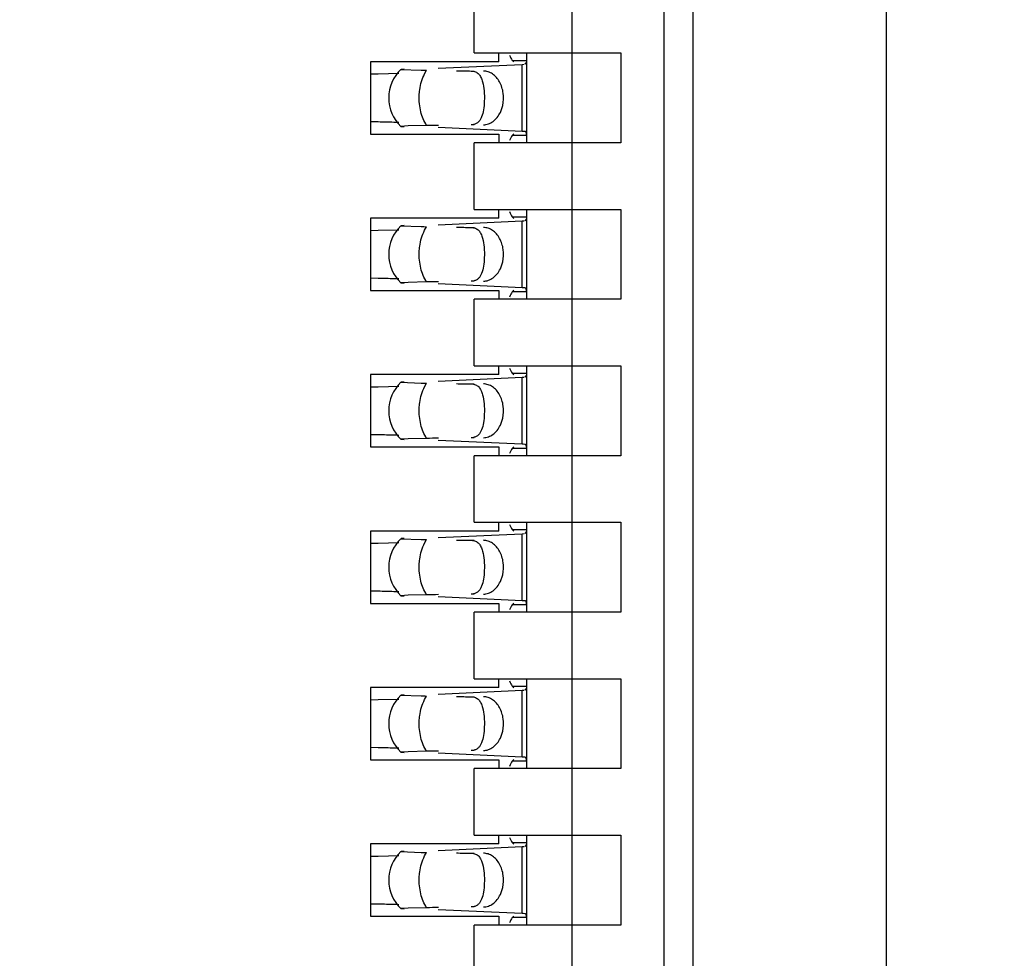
# Model space of a CAD drawing. Header units: inches. Extents: x 0 to 22, y 0 to 17.
# Tile 23 of 61: x 4.04 to 4.238, y 8.756 to 8.944. Entities that reach past the tile are written whole.
import ezdxf

# ---------------------------------------------------------------- set-up
doc = ezdxf.new("R2010")
doc.units = ezdxf.units.IN
doc.header["$LTSCALE"] = 1.21
doc.header["$MEASUREMENT"] = 0
doc.layers.get('0').update_dxf_attribs({"linetype": 'CONTINUOUS'})
doc.layers.add('DIMENSIONS', color=7, linetype='CONTINUOUS')
doc.styles.get("Standard").update_dxf_attribs({"font": 'txt', "width": 0.8})
doc.dimstyles.new('DIMSTYLE_1', dxfattribs={"dimtxt": 0.125, "dimasz": 0.18, "dimexe": 0.18, "dimexo": 0.0625, "dimgap": 0.09, "dimtad": 0, "dimtih": 1, "dimtoh": 1, "dimdec": 3, "dimzin": 4, "dimdsep": 46, "dimtxsty": 'STANDARD', "dimblk": '_FILLED', "dimblk1": '_FILLED', "dimblk2": '_FILLED', "dimcen": 0.09, "dimadec": 0, "dimazin": 0, "dimtp": 0.01, "dimtm": 0.01, "dimtfac": 1, "dimtdec": 3, "dimtofl": 0, "dimtmove": 0, "dimatfit": 3, "dimldrblk": '_FILLED', "dimfxl": 1, "dimtolj": 1, "dimtzin": 4, "dimarcsym": 0})

# ---------------------------------------------------------------- blocks, each defined once
blk = doc.blocks.new('*D16')
at = {"layer": 'DIMENSIONS', "color": 2, "linetype": 'CONTINUOUS'}
blk.add_line((4.337998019, 6.2692184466), (3.445098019, 6.2692184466), dxfattribs=at)
at = {"layer": 'DIMENSIONS', "color": 2, "linetype": 'CONTINUOUS', "insert": (3.382598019, 6.3317184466), "char_height": 0.125, "width": 1.525, "attachment_point": 3, "line_spacing_factor": 0.9}
blk.add_mtext('-4.822{\\Ftxt.shx;\\W1.000000;\\H0.125000; }[122.48]', dxfattribs=at)
blk = doc.blocks.new('_FILLED')
at = {"color": 0, "linetype": 'BYBLOCK'}
blk.add_solid([(0, 0), (-1, 0.1736111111), (-1, -0.1736111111)], dxfattribs=at)
blk = doc.blocks.new('*D17')
at = {"layer": 'DIMENSIONS', "color": 2, "linetype": 'CONTINUOUS'}
for p, q in [((3.7807905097, 6.1477749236), (3.6201636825, 5.9958963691)), ((4.326098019, 6.1477749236), (3.7807905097, 6.1477749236)), ((3.6201636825, 5.9958963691), (3.445098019, 5.9958963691))]:
    blk.add_line(p, q, dxfattribs=at)
at = {"layer": 'DIMENSIONS', "color": 2, "linetype": 'CONTINUOUS', "insert": (3.382598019, 6.0583963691), "char_height": 0.125, "width": 1.525, "attachment_point": 3, "line_spacing_factor": 0.9}
blk.add_mtext('-4.943{\\Ftxt.shx;\\W1.000000;\\H0.125000; }[125.56]', dxfattribs=at)

msp = doc.modelspace()

# ---------------------------------------------------------------- linework, layer by layer
at = {"color": 7, "linetype": 'CONTINUOUS'}
for p, q in [((4.2143854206, 10.282284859), (4.2143854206, 7.0781520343)), ((4.1755444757, 7.385423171), (4.1755444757, 10.2200688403)), ((4.1696389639, 10.1019586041), (4.1696389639, 7.5035334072)), ((4.1511350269, 10.0885727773), (4.1511350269, 7.516919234)), ((4.1314499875, 8.9377853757), (4.1314499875, 8.9511712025)), ((4.1314499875, 8.9377853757), (4.1609775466, 8.9377853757)), ((4.1364106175, 8.9360137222), (4.1364106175, 8.9377853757)), ((4.1420799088, 8.9196751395), (4.1420799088, 8.9377853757)), ((4.1609775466, 8.9377853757), (4.1609775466, 8.9196751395)), ((4.1105838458, 8.9360137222), (4.1105838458, 8.9214467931)), ((4.1364106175, 8.9360137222), (4.1105838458, 8.9360137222)), ((4.1242299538, 8.9346883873), (4.141113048, 8.9354724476)), ((4.1391347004, 8.9362919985), (4.1420799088, 8.9362919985)), ((4.1394246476, 8.9359648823), (4.1391347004, 8.9362919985)), ((4.1411130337, 8.9354728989), (4.1415281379, 8.9354948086)), ((4.1416927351, 8.9355037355), (4.1420382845, 8.935907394)), ((4.1420382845, 8.935907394), (4.1420799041, 8.9362801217)), ((4.1420799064, 8.9362816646), (4.1420789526, 8.9363502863)), ((4.1106000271, 8.9335436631), (4.1121165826, 8.9335757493)), ((4.1121165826, 8.9335757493), (4.1162747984, 8.933685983)), ((4.1167300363, 8.9344672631), (4.1207671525, 8.934313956)), ((4.1173599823, 8.9345198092), (4.1167799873, 8.9344807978)), ((4.1367262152, 8.9258243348), (4.1372032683, 8.9272169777)), ((4.1121165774, 8.9238848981), (4.1106000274, 8.9239169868)), ((4.1181465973, 8.9230853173), (4.1167301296, 8.9229931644)), ((4.1167301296, 8.9229931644), (4.1173600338, 8.9229406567)), ((4.1218945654, 8.9231652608), (4.1181465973, 8.9230853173)), ((4.1313021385, 8.9233583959), (4.1308702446, 8.9233168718)), ((4.1105838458, 8.9214467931), (4.1364106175, 8.9214467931)), ((4.141113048, 8.9219880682), (4.1242299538, 8.9227721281)), ((4.1364106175, 8.9214467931), (4.1364106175, 8.9196751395)), ((4.1391347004, 8.9211685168), (4.1394246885, 8.9214956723)), ((4.1420799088, 8.9211685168), (4.1391347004, 8.9211685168)), ((4.1416927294, 8.9219547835), (4.1413348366, 8.9219766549)), ((4.1419108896, 8.9218151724), (4.1416927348, 8.9219566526)), ((4.1420799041, 8.9211803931), (4.1419108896, 8.9218151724)), ((4.1420789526, 8.9211102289), (4.1420799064, 8.9211788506)), ((4.1314499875, 8.9062893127), (4.1314499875, 8.9196751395)), ((4.1609775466, 8.9196751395), (4.1314499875, 8.9196751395)), ((4.1314499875, 8.9062893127), (4.1609775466, 8.9062893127)), ((4.1364106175, 8.9045176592), (4.1364106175, 8.9062893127)), ((4.1420799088, 8.8881790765), (4.1420799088, 8.9062893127)), ((4.1609775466, 8.9062893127), (4.1609775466, 8.8881790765)), ((4.1105838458, 8.9045176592), (4.1105838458, 8.8899507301)), ((4.1364106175, 8.9045176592), (4.1105838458, 8.9045176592)), ((4.1167300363, 8.9029712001), (4.1207671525, 8.902817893)), ((4.1173599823, 8.9030237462), (4.1167799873, 8.9029847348)), ((4.1242299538, 8.9031923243), (4.141113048, 8.9039763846)), ((4.1391347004, 8.9047959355), (4.1420799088, 8.9047959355)), ((4.1394246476, 8.9044688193), (4.1391347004, 8.9047959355)), ((4.1411130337, 8.9039768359), (4.1415281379, 8.9039987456)), ((4.1416927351, 8.9040076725), (4.1420382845, 8.904411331)), ((4.1420382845, 8.904411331), (4.1420799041, 8.9047840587)), ((4.1420799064, 8.9047856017), (4.1420789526, 8.9048542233)), ((4.1106000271, 8.9020476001), (4.1121165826, 8.9020796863)), ((4.1121165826, 8.9020796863), (4.1162747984, 8.90218992)), ((4.1367262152, 8.8943282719), (4.1372032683, 8.8957209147)), ((4.1121165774, 8.8923888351), (4.1106000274, 8.8924209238)), ((4.1181465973, 8.8915892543), (4.1167301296, 8.8914971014)), ((4.1167301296, 8.8914971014), (4.1173600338, 8.8914445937)), ((4.1218945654, 8.8916691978), (4.1181465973, 8.8915892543)), ((4.141113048, 8.8904920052), (4.1242299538, 8.8912760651)), ((4.1313021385, 8.8918623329), (4.1308702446, 8.8918208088)), ((4.1105838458, 8.8899507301), (4.1364106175, 8.8899507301)), ((4.1364106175, 8.8899507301), (4.1364106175, 8.8881790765)), ((4.1391347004, 8.8896724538), (4.1394246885, 8.8899996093)), ((4.1420799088, 8.8896724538), (4.1391347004, 8.8896724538)), ((4.1416927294, 8.8904587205), (4.1413348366, 8.8904805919)), ((4.1419108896, 8.8903191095), (4.1416927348, 8.8904605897)), ((4.1420799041, 8.8896843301), (4.1419108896, 8.8903191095)), ((4.1420789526, 8.8896141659), (4.1420799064, 8.8896827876)), ((4.1314499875, 8.8747932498), (4.1314499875, 8.8881790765)), ((4.1609775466, 8.8881790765), (4.1314499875, 8.8881790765)), ((4.1314499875, 8.8747932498), (4.1609775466, 8.8747932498)), ((4.1364106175, 8.8730215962), (4.1364106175, 8.8747932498)), ((4.1391347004, 8.8732998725), (4.1420799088, 8.8732998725)), ((4.1394246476, 8.8729727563), (4.1391347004, 8.8732998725)), ((4.1420382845, 8.872915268), (4.1420799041, 8.8732879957)), ((4.1420799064, 8.8732895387), (4.1420789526, 8.8733581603)), ((4.1420799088, 8.8566830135), (4.1420799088, 8.8747932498)), ((4.1609775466, 8.8747932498), (4.1609775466, 8.8566830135)), ((4.1105838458, 8.8730215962), (4.1105838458, 8.8584546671)), ((4.1364106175, 8.8730215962), (4.1105838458, 8.8730215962)), ((4.1167300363, 8.8714751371), (4.1207671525, 8.87132183)), ((4.1173599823, 8.8715276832), (4.1167799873, 8.8714886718)), ((4.1242299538, 8.8716962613), (4.141113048, 8.8724803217)), ((4.1411130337, 8.8724807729), (4.1415281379, 8.8725026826)), ((4.1416927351, 8.8725116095), (4.1420382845, 8.872915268)), ((4.1106000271, 8.8705515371), (4.1121165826, 8.8705836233)), ((4.1121165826, 8.8705836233), (4.1162747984, 8.8706938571)), ((4.1367262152, 8.8628322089), (4.1372032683, 8.8642248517)), ((4.1121165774, 8.8608927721), (4.1106000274, 8.8609248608)), ((4.1181465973, 8.8600931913), (4.1167301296, 8.8600010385)), ((4.1167301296, 8.8600010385), (4.1173600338, 8.8599485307)), ((4.1218945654, 8.8601731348), (4.1181465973, 8.8600931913)), ((4.141113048, 8.8589959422), (4.1242299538, 8.8597800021)), ((4.1313021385, 8.8603662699), (4.1308702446, 8.8603247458)), ((4.1105838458, 8.8584546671), (4.1364106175, 8.8584546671)), ((4.1364106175, 8.8584546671), (4.1364106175, 8.8566830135)), ((4.1391347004, 8.8581763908), (4.1394246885, 8.8585035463)), ((4.1420799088, 8.8581763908), (4.1391347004, 8.8581763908)), ((4.1416927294, 8.8589626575), (4.1413348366, 8.8589845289)), ((4.1419108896, 8.8588230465), (4.1416927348, 8.8589645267)), ((4.1420799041, 8.8581882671), (4.1419108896, 8.8588230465)), ((4.1420789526, 8.8581181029), (4.1420799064, 8.8581867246)), ((4.1314499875, 8.8432971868), (4.1314499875, 8.8566830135)), ((4.1609775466, 8.8566830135), (4.1314499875, 8.8566830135)), ((4.1314499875, 8.8432971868), (4.1609775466, 8.8432971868)), ((4.1364106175, 8.8415255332), (4.1364106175, 8.8432971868)), ((4.1391347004, 8.8418038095), (4.1420799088, 8.8418038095)), ((4.1394246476, 8.8414766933), (4.1391347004, 8.8418038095)), ((4.1420382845, 8.841419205), (4.1420799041, 8.8417919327)), ((4.1420799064, 8.8417934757), (4.1420789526, 8.8418620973)), ((4.1420799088, 8.8251869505), (4.1420799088, 8.8432971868)), ((4.1609775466, 8.8432971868), (4.1609775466, 8.8251869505)), ((4.1105838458, 8.8415255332), (4.1105838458, 8.8269586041)), ((4.1364106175, 8.8415255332), (4.1105838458, 8.8415255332)), ((4.1167300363, 8.8399790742), (4.1207671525, 8.839825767)), ((4.1173599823, 8.8400316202), (4.1167799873, 8.8399926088)), ((4.1242299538, 8.8402001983), (4.141113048, 8.8409842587)), ((4.1411130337, 8.8409847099), (4.1415281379, 8.8410066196)), ((4.1416927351, 8.8410155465), (4.1420382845, 8.841419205)), ((4.1106000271, 8.8390554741), (4.1121165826, 8.8390875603)), ((4.1121165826, 8.8390875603), (4.1162747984, 8.8391977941)), ((4.1367262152, 8.8313361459), (4.1372032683, 8.8327287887)), ((4.1121165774, 8.8293967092), (4.1106000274, 8.8294287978)), ((4.1181465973, 8.8285971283), (4.1167301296, 8.8285049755)), ((4.1167301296, 8.8285049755), (4.1173600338, 8.8284524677)), ((4.1218945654, 8.8286770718), (4.1181465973, 8.8285971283)), ((4.141113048, 8.8274998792), (4.1242299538, 8.8282839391)), ((4.1313021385, 8.8288702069), (4.1308702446, 8.8288286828)), ((4.1105838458, 8.8269586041), (4.1364106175, 8.8269586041)), ((4.1364106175, 8.8269586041), (4.1364106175, 8.8251869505)), ((4.1391347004, 8.8266803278), (4.1394246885, 8.8270074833)), ((4.1420799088, 8.8266803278), (4.1391347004, 8.8266803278)), ((4.1416927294, 8.8274665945), (4.1413348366, 8.827488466)), ((4.1419108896, 8.8273269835), (4.1416927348, 8.8274684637)), ((4.1420799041, 8.8266922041), (4.1419108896, 8.8273269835)), ((4.1420789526, 8.8266220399), (4.1420799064, 8.8266906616)), ((4.1314499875, 8.8118011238), (4.1314499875, 8.8251869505)), ((4.1609775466, 8.8251869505), (4.1314499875, 8.8251869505)), ((4.1105838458, 8.8100294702), (4.1105838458, 8.7954625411)), ((4.1364106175, 8.8100294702), (4.1105838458, 8.8100294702)), ((4.1314499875, 8.8118011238), (4.1609775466, 8.8118011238)), ((4.1364106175, 8.8100294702), (4.1364106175, 8.8118011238)), ((4.1391347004, 8.8103077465), (4.1420799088, 8.8103077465)), ((4.1394246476, 8.8099806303), (4.1391347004, 8.8103077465)), ((4.1416927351, 8.8095194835), (4.1420382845, 8.809923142)), ((4.1420382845, 8.809923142), (4.1420799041, 8.8102958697)), ((4.1420799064, 8.8102974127), (4.1420789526, 8.8103660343)), ((4.1420799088, 8.7936908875), (4.1420799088, 8.8118011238)), ((4.1609775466, 8.8118011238), (4.1609775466, 8.7936908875)), ((4.1167300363, 8.8084830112), (4.1207671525, 8.808329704)), ((4.1173599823, 8.8085355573), (4.1167799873, 8.8084965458)), ((4.1242299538, 8.8087041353), (4.141113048, 8.8094881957)), ((4.1411130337, 8.8094886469), (4.1415281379, 8.8095105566)), ((4.1106000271, 8.8075594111), (4.1121165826, 8.8075914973)), ((4.1121165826, 8.8075914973), (4.1162747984, 8.8077017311)), ((4.1367262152, 8.7998400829), (4.1372032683, 8.8012327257)), ((4.1121165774, 8.7979006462), (4.1106000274, 8.7979327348)), ((4.1181465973, 8.7971010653), (4.1167301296, 8.7970089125)), ((4.1167301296, 8.7970089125), (4.1173600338, 8.7969564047)), ((4.1218945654, 8.7971810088), (4.1181465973, 8.7971010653)), ((4.141113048, 8.7960038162), (4.1242299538, 8.7967878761)), ((4.1313021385, 8.7973741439), (4.1308702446, 8.7973326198)), ((4.1416927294, 8.7959705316), (4.1413348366, 8.795992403)), ((4.1419108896, 8.7958309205), (4.1416927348, 8.7959724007)), ((4.1105838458, 8.7954625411), (4.1364106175, 8.7954625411)), ((4.1364106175, 8.7954625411), (4.1364106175, 8.7936908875)), ((4.1391347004, 8.7951842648), (4.1394246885, 8.7955114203)), ((4.1420799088, 8.7951842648), (4.1391347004, 8.7951842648)), ((4.1420799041, 8.7951961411), (4.1419108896, 8.7958309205)), ((4.1420789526, 8.795125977), (4.1420799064, 8.7951945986)), ((4.1314499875, 8.7803050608), (4.1314499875, 8.7936908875)), ((4.1609775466, 8.7936908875), (4.1314499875, 8.7936908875)), ((4.1314499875, 8.7803050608), (4.1609775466, 8.7803050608)), ((4.1364106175, 8.7785334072), (4.1364106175, 8.7803050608)), ((4.1420799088, 8.7621948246), (4.1420799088, 8.7803050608)), ((4.1609775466, 8.7803050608), (4.1609775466, 8.7621948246)), ((4.1105838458, 8.7785334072), (4.1105838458, 8.7639664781)), ((4.1364106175, 8.7785334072), (4.1105838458, 8.7785334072)), ((4.1391347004, 8.7788116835), (4.1420799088, 8.7788116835)), ((4.1394246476, 8.7784845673), (4.1391347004, 8.7788116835)), ((4.1416927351, 8.7780234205), (4.1420382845, 8.7784270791)), ((4.1420382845, 8.7784270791), (4.1420799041, 8.7787998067)), ((4.1420799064, 8.7788013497), (4.1420789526, 8.7788699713)), ((4.1121165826, 8.7760954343), (4.1162747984, 8.7762056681)), ((4.1167300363, 8.7769869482), (4.1207671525, 8.776833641)), ((4.1173599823, 8.7770394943), (4.1167799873, 8.7770004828)), ((4.1242299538, 8.7772080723), (4.141113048, 8.7779921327)), ((4.1411130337, 8.777992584), (4.1415281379, 8.7780144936)), ((4.1106000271, 8.7760633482), (4.1121165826, 8.7760954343)), ((4.1367262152, 8.7683440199), (4.1372032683, 8.7697366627)), ((4.1121165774, 8.7664045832), (4.1106000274, 8.7664366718)), ((4.1181465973, 8.7656050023), (4.1167301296, 8.7655128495)), ((4.1167301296, 8.7655128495), (4.1173600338, 8.7654603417)), ((4.1218945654, 8.7656849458), (4.1181465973, 8.7656050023)), ((4.141113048, 8.7645077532), (4.1242299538, 8.7652918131)), ((4.1313021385, 8.7658780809), (4.1308702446, 8.7658365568)), ((4.1416927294, 8.7644744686), (4.1413348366, 8.76449634)), ((4.1419108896, 8.7643348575), (4.1416927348, 8.7644763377)), ((4.1420799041, 8.7637000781), (4.1419108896, 8.7643348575)), ((4.1105838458, 8.7639664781), (4.1364106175, 8.7639664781)), ((4.1364106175, 8.7639664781), (4.1364106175, 8.7621948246)), ((4.1391347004, 8.7636882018), (4.1394246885, 8.7640153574)), ((4.1420799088, 8.7636882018), (4.1391347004, 8.7636882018)), ((4.1420789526, 8.763629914), (4.1420799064, 8.7636985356)), ((4.1314499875, 8.7488089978), (4.1314499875, 8.7621948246)), ((4.1609775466, 8.7621948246), (4.1314499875, 8.7621948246))]:
    msp.add_line(p, q, dxfattribs=at)
at = {"color": 9, "linetype": 'CONTINUOUS'}
for p, q in [((4.141113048, 8.9219880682), (4.141113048, 8.9354724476)), ((4.1214830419, 8.9335836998), (4.1218945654, 8.9342952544)), ((4.1308702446, 8.9341436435), (4.1314499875, 8.9341436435)), ((4.1314499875, 8.9233168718), (4.1308702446, 8.9233168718)), ((4.141113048, 8.8904920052), (4.141113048, 8.9039763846)), ((4.1214830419, 8.9020876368), (4.1218945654, 8.9027991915)), ((4.1308702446, 8.9026475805), (4.1314499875, 8.9026475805)), ((4.1314499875, 8.8918208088), (4.1308702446, 8.8918208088)), ((4.1214830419, 8.8705915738), (4.1218945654, 8.8713031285)), ((4.141113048, 8.8589959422), (4.141113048, 8.8724803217)), ((4.1308702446, 8.8711515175), (4.1314499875, 8.8711515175)), ((4.1314499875, 8.8603247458), (4.1308702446, 8.8603247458)), ((4.1214830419, 8.8390955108), (4.1218945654, 8.8398070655)), ((4.1308702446, 8.8396554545), (4.1314499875, 8.8396554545)), ((4.141113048, 8.8274998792), (4.141113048, 8.8409842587)), ((4.1314499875, 8.8288286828), (4.1308702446, 8.8288286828)), ((4.1214830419, 8.8075994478), (4.1218945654, 8.8083110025)), ((4.1308702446, 8.8081593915), (4.1314499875, 8.8081593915)), ((4.141113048, 8.7960038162), (4.141113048, 8.8094881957)), ((4.1314499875, 8.7973326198), (4.1308702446, 8.7973326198)), ((4.1214830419, 8.7761033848), (4.1218945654, 8.7768149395)), ((4.1308702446, 8.7766633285), (4.1314499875, 8.7766633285)), ((4.141113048, 8.7645077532), (4.141113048, 8.7779921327)), ((4.1314499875, 8.7658365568), (4.1308702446, 8.7658365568))]:
    msp.add_line(p, q, dxfattribs=at)
at = {"color": 7, "linetype": 'CONTINUOUS'}
for centre, radius, start, end in [((4.1221232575, 8.9287302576), 0.0078740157, 133.2313990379, 226.7695386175), ((4.1284767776, 9.3650923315), 0.4308473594, 268.9746889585, 269.1246374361), ((4.099578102, 8.3549466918), 0.5690763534, 88.5671778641, 88.7374983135), ((4.1053529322, 8.5822486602), 0.3417010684, 88.3363875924, 88.582163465), ((4.1076566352, 8.6625916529), 0.2613250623, 88.110127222, 88.3298669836), ((4.1395348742, 8.8878041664), 0.0342198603, 86.9848544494, 87.3566322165), ((4.1221232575, 8.8972341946), 0.0078740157, 133.2313990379, 226.7695386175), ((4.1284767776, 9.333596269), 0.4308473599, 268.9746889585, 269.1246374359), ((4.099578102, 8.323450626), 0.5690763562, 88.5671778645, 88.7374983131), ((4.1053529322, 8.550752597), 0.3417010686, 88.3363875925, 88.5821634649), ((4.1076566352, 8.6310955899), 0.2613250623, 88.110127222, 88.3298669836), ((4.1395348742, 8.8563081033), 0.0342198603, 86.9848544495, 87.3566322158), ((4.1221232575, 8.8657381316), 0.0078740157, 133.2313990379, 226.7695386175), ((4.1284767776, 9.302100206), 0.4308473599, 268.9746889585, 269.1246374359), ((4.099578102, 8.2919545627), 0.5690763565, 88.5671778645, 88.737498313), ((4.1053529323, 8.519256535), 0.3417010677, 88.3363875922, 88.5821634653), ((4.1076566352, 8.5995995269), 0.2613250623, 88.110127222, 88.3298669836), ((4.1395348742, 8.8248120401), 0.0342198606, 86.9848544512, 87.3566322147), ((4.1221232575, 8.8342420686), 0.0078740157, 133.2313990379, 226.7695386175), ((4.1284767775, 9.2706041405), 0.4308473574, 268.9746889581, 269.1246374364), ((4.099578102, 8.2604585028), 0.5690763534, 88.5671778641, 88.7374983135), ((4.1053529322, 8.4877604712), 0.3417010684, 88.3363875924, 88.582163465), ((4.1076566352, 8.5681034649), 0.2613250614, 88.1101272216, 88.329866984), ((4.1395348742, 8.7933159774), 0.0342198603, 86.9848544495, 87.3566322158), ((4.1221232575, 8.8027460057), 0.0078740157, 133.2313990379, 226.7695386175), ((4.1284767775, 9.239108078), 0.4308473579, 268.9746889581, 269.1246374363), ((4.099578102, 8.2289624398), 0.5690763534, 88.5671778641, 88.7374983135), ((4.1053529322, 8.4562644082), 0.3417010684, 88.3363875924, 88.582163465), ((4.1076566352, 8.5366074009), 0.2613250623, 88.110127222, 88.3298669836), ((4.1395348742, 8.7618199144), 0.0342198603, 86.9848544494, 87.3566322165), ((4.1221232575, 8.7712499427), 0.0078740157, 133.2313990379, 226.7695386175), ((4.1284767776, 9.2076120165), 0.4308473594, 268.9746889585, 269.1246374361), ((4.099578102, 8.1974663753), 0.569076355, 88.5671778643, 88.7374983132), ((4.1053529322, 8.4247683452), 0.3417010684, 88.3363875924, 88.582163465), ((4.1076566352, 8.5051113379), 0.2613250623, 88.110127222, 88.3298669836), ((4.1395348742, 8.730323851), 0.0342198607, 86.9848544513, 87.356632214)]:
    msp.add_arc(centre, radius, start, end, dxfattribs=at)
for centre, major_axis, ratio, start_param, end_param in [((4.140272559, 8.9473132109), (0, 0.0118110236), 0.2679491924, -3.706593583, -3.5093685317), ((4.4585299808, 8.9287302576), (0.4711895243, -0.0078735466), 0.0001824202, -2.3486536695, -2.3397535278), ((4.4585299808, 8.9287302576), (0.4711895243, 0.0078735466), 0.0001824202, 2.359501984, 2.366612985), ((4.140272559, 8.9101473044), (0, 0.0118110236), 0.2679491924, 0.3677758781, 0.564998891), ((4.140272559, 8.9158171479), (-0, 0.0118110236), 0.2679491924, -3.706593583, -3.5093685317), ((4.4585299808, 8.8972341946), (0.4711895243, -0.0078735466), 0.0001824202, -2.3486536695, -2.3397535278), ((4.4585299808, 8.8972341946), (0.4711895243, 0.0078735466), 0.0001824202, 2.359501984, 2.366612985), ((4.140272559, 8.8786512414), (-0, 0.0118110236), 0.2679491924, 0.3677758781, 0.564998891), ((4.140272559, 8.8843210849), (0, 0.0118110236), 0.2679491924, -3.706593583, -3.5093685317), ((4.4585299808, 8.8657381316), (0.4711895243, -0.0078735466), 0.0001824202, -2.3486536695, -2.3397535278), ((4.4585299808, 8.8657381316), (0.4711895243, 0.0078735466), 0.0001824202, 2.359501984, 2.366612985), ((4.140272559, 8.8471551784), (-0, 0.0118110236), 0.2679491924, 0.3677758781, 0.564998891), ((4.140272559, 8.8528250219), (0, 0.0118110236), 0.2679491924, -3.706593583, -3.5093685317), ((4.4585299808, 8.8342420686), (0.4711895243, -0.0078735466), 0.0001824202, -2.3486536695, -2.3397535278), ((4.4585299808, 8.8342420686), (0.4711895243, 0.0078735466), 0.0001824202, 2.359501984, 2.366612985), ((4.140272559, 8.8156591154), (0, 0.0118110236), 0.2679491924, 0.3677758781, 0.564998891), ((4.140272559, 8.8213289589), (-0, 0.0118110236), 0.2679491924, -3.706593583, -3.5093685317), ((4.4585299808, 8.8027460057), (0.4711895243, -0.0078735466), 0.0001824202, -2.3486536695, -2.3397535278), ((4.4585299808, 8.8027460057), (0.4711895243, 0.0078735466), 0.0001824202, 2.359501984, 2.366612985), ((4.140272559, 8.7841630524), (0, 0.0118110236), 0.2679491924, 0.3677758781, 0.564998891), ((4.140272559, 8.7898328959), (0, 0.0118110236), 0.2679491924, -3.706593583, -3.5093685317), ((4.4585299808, 8.7712499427), (0.4711895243, -0.0078735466), 0.0001824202, -2.3486536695, -2.3397535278), ((4.4585299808, 8.7712499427), (0.4711895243, 0.0078735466), 0.0001824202, 2.359501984, 2.366612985), ((4.140272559, 8.7526669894), (-0, 0.0118110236), 0.2679491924, 0.3677758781, 0.564998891)]:
    msp.add_ellipse(centre, major_axis=major_axis, ratio=ratio, start_param=start_param, end_param=end_param, dxfattribs=at)
at = {"color": 9, "linetype": 'CONTINUOUS'}
for points, knots in [([(4.120398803, 8.9292053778), (4.1204143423, 8.9295987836), (4.1205477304, 8.9311022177), (4.1209747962, 8.9325900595), (4.1214830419, 8.9335836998)], [0, 0, 0, 0, 0.260772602, 1, 1, 1, 1]), ([(4.1218945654, 8.9231652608), (4.1213458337, 8.9240058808), (4.1205529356, 8.9259965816), (4.1203556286, 8.9281123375), (4.120398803, 8.9292053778)], [0, 0, 0, 0, 0.4785423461, 1, 1, 1, 1]), ([(4.120398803, 8.8977093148), (4.1204143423, 8.8981027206), (4.1205477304, 8.8996061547), (4.1209747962, 8.9010939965), (4.1214830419, 8.9020876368)], [0, 0, 0, 0, 0.260772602, 1, 1, 1, 1]), ([(4.1218945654, 8.8916691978), (4.1213458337, 8.8925098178), (4.1205529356, 8.8945005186), (4.1203556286, 8.8966162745), (4.120398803, 8.8977093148)], [0, 0, 0, 0, 0.4785423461, 1, 1, 1, 1]), ([(4.120398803, 8.8662132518), (4.1204143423, 8.8666066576), (4.1205477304, 8.8681100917), (4.1209747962, 8.8695979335), (4.1214830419, 8.8705915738)], [0, 0, 0, 0, 0.260772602, 1, 1, 1, 1]), ([(4.1218945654, 8.8601731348), (4.1213458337, 8.8610137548), (4.1205529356, 8.8630044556), (4.1203556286, 8.8651202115), (4.120398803, 8.8662132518)], [0, 0, 0, 0, 0.4785423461, 1, 1, 1, 1]), ([(4.120398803, 8.8347171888), (4.1204143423, 8.8351105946), (4.1205477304, 8.8366140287), (4.1209747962, 8.8381018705), (4.1214830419, 8.8390955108)], [0, 0, 0, 0, 0.260772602, 1, 1, 1, 1]), ([(4.1218945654, 8.8286770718), (4.1213458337, 8.8295176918), (4.1205529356, 8.8315083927), (4.1203556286, 8.8336241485), (4.120398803, 8.8347171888)], [0, 0, 0, 0, 0.4785423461, 1, 1, 1, 1]), ([(4.120398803, 8.8032211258), (4.1204143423, 8.8036145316), (4.1205477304, 8.8051179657), (4.1209747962, 8.8066058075), (4.1214830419, 8.8075994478)], [0, 0, 0, 0, 0.260772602, 1, 1, 1, 1]), ([(4.1218945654, 8.7971810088), (4.1213458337, 8.7980216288), (4.1205529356, 8.8000123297), (4.1203556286, 8.8021280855), (4.120398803, 8.8032211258)], [0, 0, 0, 0, 0.4785423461, 1, 1, 1, 1]), ([(4.120398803, 8.7717250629), (4.1204143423, 8.7721184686), (4.1205477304, 8.7736219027), (4.1209747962, 8.7751097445), (4.1214830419, 8.7761033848)], [0, 0, 0, 0, 0.260772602, 1, 1, 1, 1]), ([(4.1218945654, 8.7656849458), (4.1213458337, 8.7665255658), (4.1205529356, 8.7685162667), (4.1203556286, 8.7706320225), (4.120398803, 8.7717250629)], [0, 0, 0, 0, 0.4785423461, 1, 1, 1, 1])]:
    msp.add_open_spline(points, degree=3, knots=knots, dxfattribs=at)
at = {"color": 7, "linetype": 'CONTINUOUS'}
for points, knots in [([(4.1308702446, 8.9341436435), (4.1311634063, 8.934138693), (4.1315965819, 8.9340665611), (4.1320848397, 8.9337968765), (4.1324885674, 8.9334439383), (4.1328773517, 8.9328301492), (4.1330664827, 8.9322737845), (4.1331482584, 8.9319717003)], [0, 0, 0, 0, 0.2575080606, 0.3729976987, 0.4863784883, 0.7251431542, 1, 1, 1, 1]), ([(4.1372032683, 8.9272169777), (4.1373803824, 8.9280206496), (4.1374462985, 8.9296738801), (4.1368386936, 8.9316195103), (4.1359654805, 8.9328699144), (4.1351776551, 8.9335752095), (4.1342813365, 8.9340268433), (4.1336358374, 8.9341383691), (4.1333202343, 8.9341436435)], [0, 0, 0, 0, 0.2761150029, 0.5429829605, 0.6674054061, 0.7841211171, 0.8940953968, 1, 1, 1, 1]), ([(4.1331482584, 8.9319717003), (4.1333084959, 8.9313797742), (4.1334948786, 8.9300764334), (4.1335217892, 8.9287661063), (4.1334954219, 8.9280713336)], [0, 0, 0, 0, 0.468650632, 1, 1, 1, 1]), ([(4.1334954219, 8.9280713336), (4.1334731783, 8.9274852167), (4.133378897, 8.9264097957), (4.1330873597, 8.9251448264), (4.1327031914, 8.9243353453), (4.1323444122, 8.9238637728), (4.1318726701, 8.923515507), (4.1314985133, 8.9233945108), (4.1313021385, 8.9233583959)], [0, 0, 0, 0, 0.3145836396, 0.5783093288, 0.6903244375, 0.7929302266, 0.8929102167, 1, 1, 1, 1]), ([(4.1333202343, 8.9233168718), (4.1336602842, 8.9233225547), (4.1343580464, 8.9234519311), (4.1353140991, 8.9239746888), (4.1361348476, 8.9247836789), (4.1365501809, 8.9254587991), (4.1367262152, 8.9258243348)], [0, 0, 0, 0, 0.229791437, 0.4696702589, 0.7258733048, 1, 1, 1, 1]), ([(4.1308702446, 8.9026475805), (4.1311634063, 8.90264263), (4.1315965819, 8.9025704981), (4.1320848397, 8.9023008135), (4.1324885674, 8.9019478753), (4.1328773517, 8.9013340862), (4.1330664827, 8.9007777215), (4.1331482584, 8.9004756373)], [0, 0, 0, 0, 0.2575080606, 0.3729976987, 0.4863784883, 0.7251431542, 1, 1, 1, 1]), ([(4.1372032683, 8.8957209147), (4.1373803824, 8.8965245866), (4.1374462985, 8.8981778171), (4.1368386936, 8.9001234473), (4.1359654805, 8.9013738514), (4.1351776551, 8.9020791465), (4.1342813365, 8.9025307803), (4.1336358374, 8.9026423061), (4.1333202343, 8.9026475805)], [0, 0, 0, 0, 0.2761150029, 0.5429829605, 0.6674054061, 0.7841211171, 0.8940953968, 1, 1, 1, 1]), ([(4.1331482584, 8.9004756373), (4.1333084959, 8.8998837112), (4.1334948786, 8.8985803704), (4.1335217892, 8.8972700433), (4.1334954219, 8.8965752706)], [0, 0, 0, 0, 0.468650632, 1, 1, 1, 1]), ([(4.1334954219, 8.8965752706), (4.1334731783, 8.8959891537), (4.133378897, 8.8949137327), (4.1330873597, 8.8936487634), (4.1327031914, 8.8928392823), (4.1323444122, 8.8923677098), (4.1318726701, 8.8920194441), (4.1314985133, 8.8918984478), (4.1313021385, 8.8918623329)], [0, 0, 0, 0, 0.3145836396, 0.5783093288, 0.6903244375, 0.7929302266, 0.8929102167, 1, 1, 1, 1]), ([(4.1333202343, 8.8918208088), (4.1336602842, 8.8918264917), (4.1343580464, 8.8919558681), (4.1353140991, 8.8924786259), (4.1361348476, 8.8932876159), (4.1365501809, 8.8939627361), (4.1367262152, 8.8943282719)], [0, 0, 0, 0, 0.229791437, 0.4696702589, 0.7258733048, 1, 1, 1, 1]), ([(4.1308702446, 8.8711515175), (4.1311634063, 8.871146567), (4.1315965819, 8.8710744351), (4.1320848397, 8.8708047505), (4.1324885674, 8.8704518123), (4.1328773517, 8.8698380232), (4.1330664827, 8.8692816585), (4.1331482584, 8.8689795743)], [0, 0, 0, 0, 0.2575080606, 0.3729976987, 0.4863784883, 0.7251431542, 1, 1, 1, 1]), ([(4.1372032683, 8.8642248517), (4.1373803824, 8.8650285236), (4.1374462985, 8.8666817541), (4.1368386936, 8.8686273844), (4.1359654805, 8.8698777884), (4.1351776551, 8.8705830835), (4.1342813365, 8.8710347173), (4.1336358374, 8.8711462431), (4.1333202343, 8.8711515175)], [0, 0, 0, 0, 0.2761150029, 0.5429829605, 0.6674054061, 0.7841211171, 0.8940953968, 1, 1, 1, 1]), ([(4.1331482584, 8.8689795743), (4.1333084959, 8.8683876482), (4.1334948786, 8.8670843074), (4.1335217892, 8.8657739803), (4.1334954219, 8.8650792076)], [0, 0, 0, 0, 0.468650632, 1, 1, 1, 1]), ([(4.1334954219, 8.8650792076), (4.1334731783, 8.8644930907), (4.133378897, 8.8634176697), (4.1330873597, 8.8621527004), (4.1327031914, 8.8613432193), (4.1323444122, 8.8608716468), (4.1318726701, 8.8605233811), (4.1314985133, 8.8604023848), (4.1313021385, 8.8603662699)], [0, 0, 0, 0, 0.3145836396, 0.5783093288, 0.6903244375, 0.7929302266, 0.8929102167, 1, 1, 1, 1]), ([(4.1333202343, 8.8603247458), (4.1336602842, 8.8603304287), (4.1343580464, 8.8604598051), (4.1353140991, 8.8609825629), (4.1361348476, 8.8617915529), (4.1365501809, 8.8624666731), (4.1367262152, 8.8628322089)], [0, 0, 0, 0, 0.229791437, 0.4696702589, 0.7258733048, 1, 1, 1, 1]), ([(4.1308702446, 8.8396554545), (4.1311634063, 8.839650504), (4.1315965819, 8.8395783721), (4.1320848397, 8.8393086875), (4.1324885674, 8.8389557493), (4.1328773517, 8.8383419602), (4.1330664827, 8.8377855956), (4.1331482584, 8.8374835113)], [0, 0, 0, 0, 0.2575080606, 0.3729976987, 0.4863784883, 0.7251431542, 1, 1, 1, 1]), ([(4.1372032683, 8.8327287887), (4.1373803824, 8.8335324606), (4.1374462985, 8.8351856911), (4.1368386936, 8.8371313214), (4.1359654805, 8.8383817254), (4.1351776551, 8.8390870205), (4.1342813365, 8.8395386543), (4.1336358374, 8.8396501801), (4.1333202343, 8.8396554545)], [0, 0, 0, 0, 0.2761150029, 0.5429829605, 0.6674054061, 0.7841211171, 0.8940953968, 1, 1, 1, 1]), ([(4.1331482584, 8.8374835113), (4.1333084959, 8.8368915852), (4.1334948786, 8.8355882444), (4.1335217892, 8.8342779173), (4.1334954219, 8.8335831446)], [0, 0, 0, 0, 0.468650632, 1, 1, 1, 1]), ([(4.1334954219, 8.8335831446), (4.1334731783, 8.8329970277), (4.133378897, 8.8319216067), (4.1330873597, 8.8306566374), (4.1327031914, 8.8298471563), (4.1323444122, 8.8293755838), (4.1318726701, 8.8290273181), (4.1314985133, 8.8289063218), (4.1313021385, 8.8288702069)], [0, 0, 0, 0, 0.3145836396, 0.5783093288, 0.6903244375, 0.7929302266, 0.8929102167, 1, 1, 1, 1]), ([(4.1333202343, 8.8288286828), (4.1336602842, 8.8288343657), (4.1343580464, 8.8289637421), (4.1353140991, 8.8294864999), (4.1361348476, 8.8302954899), (4.1365501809, 8.8309706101), (4.1367262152, 8.8313361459)], [0, 0, 0, 0, 0.229791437, 0.4696702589, 0.7258733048, 1, 1, 1, 1]), ([(4.1308702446, 8.8081593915), (4.1311634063, 8.808154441), (4.1315965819, 8.8080823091), (4.1320848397, 8.8078126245), (4.1324885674, 8.8074596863), (4.1328773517, 8.8068458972), (4.1330664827, 8.8062895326), (4.1331482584, 8.8059874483)], [0, 0, 0, 0, 0.2575080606, 0.3729976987, 0.4863784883, 0.7251431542, 1, 1, 1, 1]), ([(4.1372032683, 8.8012327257), (4.1373803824, 8.8020363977), (4.1374462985, 8.8036896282), (4.1368386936, 8.8056352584), (4.1359654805, 8.8068856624), (4.1351776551, 8.8075909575), (4.1342813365, 8.8080425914), (4.1336358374, 8.8081541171), (4.1333202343, 8.8081593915)], [0, 0, 0, 0, 0.2761150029, 0.5429829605, 0.6674054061, 0.7841211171, 0.8940953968, 1, 1, 1, 1]), ([(4.1331482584, 8.8059874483), (4.1333084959, 8.8053955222), (4.1334948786, 8.8040921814), (4.1335217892, 8.8027818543), (4.1334954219, 8.8020870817)], [0, 0, 0, 0, 0.468650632, 1, 1, 1, 1]), ([(4.1334954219, 8.8020870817), (4.1334731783, 8.8015009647), (4.133378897, 8.8004255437), (4.1330873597, 8.7991605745), (4.1327031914, 8.7983510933), (4.1323444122, 8.7978795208), (4.1318726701, 8.7975312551), (4.1314985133, 8.7974102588), (4.1313021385, 8.7973741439)], [0, 0, 0, 0, 0.3145836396, 0.5783093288, 0.6903244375, 0.7929302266, 0.8929102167, 1, 1, 1, 1]), ([(4.1333202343, 8.7973326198), (4.1336602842, 8.7973383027), (4.1343580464, 8.7974676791), (4.1353140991, 8.7979904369), (4.1361348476, 8.798799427), (4.1365501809, 8.7994745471), (4.1367262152, 8.7998400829)], [0, 0, 0, 0, 0.229791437, 0.4696702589, 0.7258733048, 1, 1, 1, 1]), ([(4.1308702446, 8.7766633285), (4.1311634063, 8.776658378), (4.1315965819, 8.7765862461), (4.1320848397, 8.7763165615), (4.1324885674, 8.7759636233), (4.1328773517, 8.7753498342), (4.1330664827, 8.7747934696), (4.1331482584, 8.7744913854)], [0, 0, 0, 0, 0.2575080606, 0.3729976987, 0.4863784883, 0.7251431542, 1, 1, 1, 1]), ([(4.1372032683, 8.7697366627), (4.1373803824, 8.7705403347), (4.1374462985, 8.7721935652), (4.1368386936, 8.7741391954), (4.1359654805, 8.7753895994), (4.1351776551, 8.7760948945), (4.1342813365, 8.7765465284), (4.1336358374, 8.7766580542), (4.1333202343, 8.7766633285)], [0, 0, 0, 0, 0.2761150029, 0.5429829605, 0.6674054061, 0.7841211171, 0.8940953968, 1, 1, 1, 1]), ([(4.1331482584, 8.7744913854), (4.1333084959, 8.7738994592), (4.1334948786, 8.7725961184), (4.1335217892, 8.7712857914), (4.1334954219, 8.7705910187)], [0, 0, 0, 0, 0.468650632, 1, 1, 1, 1]), ([(4.1334954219, 8.7705910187), (4.1334731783, 8.7700049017), (4.133378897, 8.7689294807), (4.1330873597, 8.7676645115), (4.1327031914, 8.7668550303), (4.1323444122, 8.7663834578), (4.1318726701, 8.7660351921), (4.1314985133, 8.7659141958), (4.1313021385, 8.7658780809)], [0, 0, 0, 0, 0.3145836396, 0.5783093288, 0.6903244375, 0.7929302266, 0.8929102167, 1, 1, 1, 1]), ([(4.1333202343, 8.7658365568), (4.1336602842, 8.7658422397), (4.1343580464, 8.7659716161), (4.1353140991, 8.7664943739), (4.1361348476, 8.767303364), (4.1365501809, 8.7679784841), (4.1367262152, 8.7683440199)], [0, 0, 0, 0, 0.229791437, 0.4696702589, 0.7258733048, 1, 1, 1, 1])]:
    msp.add_open_spline(points, degree=3, knots=knots, dxfattribs=at)

# ---------------------------------------------------------------- dimensions: what is measured, and where the dimension line sits
at = {"layer": 'DIMENSIONS', "color": 2, "linetype": 'CONTINUOUS'}
for feature_location, offset, origin, picture, middle in [((4.337998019, 6.2692184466), (-0.8928999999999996, 0), (4.400498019, 11.0912184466), '*D16', (2.370098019, 6.2692184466)), ((4.326098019, 6.1477749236), (-0.8809999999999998, -0.15187855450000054), (4.388598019, 11.0912184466), '*D17', (2.370098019, 5.9958963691))]:
    dim = msp.add_ordinate_dim(feature_location=feature_location, offset=offset, dtype=0, origin=origin, text='-<>', dimstyle='DIMSTYLE_1', dxfattribs=at)
    dim.commit()
    dim.dimension.update_dxf_attribs({"geometry": picture, "text_midpoint": middle})

doc.saveas('drawing.dxf')
